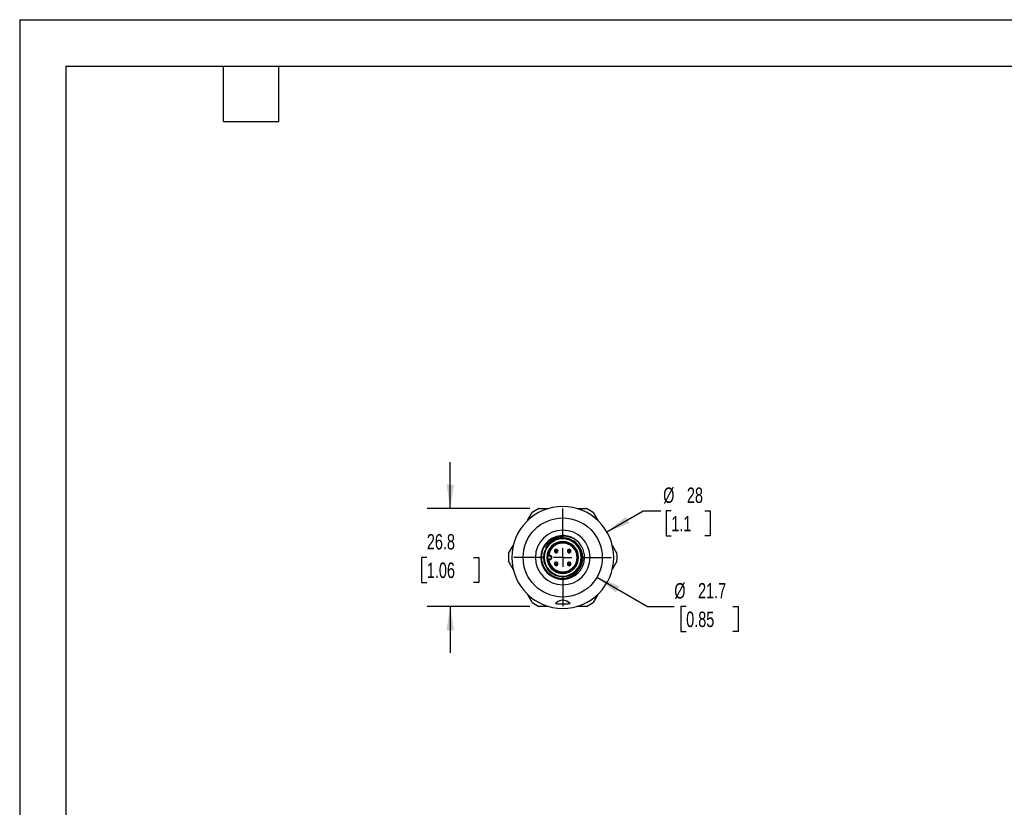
# Model space of a CAD drawing. Header units: millimetres. Extents: x 0 to 1397, y 0 to 1080.
# Tile 2 of 4: x 0 to 675, y 540 to 1080. Entities that reach past the tile are written whole.
import ezdxf

# ---------------------------------------------------------------- set-up
doc = ezdxf.new("R2010")
doc.units = ezdxf.units.MM
doc.header["$LTSCALE"] = 5
doc.linetypes.add('CENTERX2', pattern=[20.32, 12.7, -2.54, 2.54, -2.54])
doc.layers.add('CENTER', color=40, linetype='CENTERX2')
doc.layers.add('DIMENSIONS', color=140, linetype='Continuous', lineweight=25)
doc.layers.add('TEXT', color=140, linetype='Continuous', lineweight=25)
doc.styles.add('SLDTEXTSTYLE0', font='TXT', dxfattribs={"width": 0.7})
doc.dimstyles.new('SLDDIMSTYLE0', dxfattribs={"dimtxt": 10.790039, "dimasz": 16.51, "dimexe": 0, "dimexo": 0.0625, "dimgap": 2.69751, "dimtad": 0, "dimtih": 1, "dimtoh": 1, "dimdec": 1, "dimlfac": 0.4, "dimrnd": 1e-09, "dimzin": 12, "dimdsep": 46, "dimtxsty": 'SLDTEXTSTYLE0', "dimsah": 1, "dimcen": 0.09, "dimadec": 0, "dimazin": 3, "dimtfac": 1, "dimtdec": 1, "dimtmove": 0, "dimatfit": 0, "dimfxl": 0, "dimfrac": 2, "dimtolj": 1, "dimtzin": 12, "dimarcsym": 0})
doc.dimstyles.new('SLDDIMSTYLE3', dxfattribs={"dimtxt": 10.790039, "dimasz": 16.51, "dimexe": 0, "dimexo": 0.0625, "dimgap": 2.69751, "dimtad": 0, "dimtih": 1, "dimtoh": 1, "dimdec": 1, "dimlfac": 0.4, "dimrnd": 1e-09, "dimzin": 12, "dimdsep": 46, "dimtxsty": 'SLDTEXTSTYLE0', "dimsah": 1, "dimcen": 0, "dimadec": 0, "dimazin": 3, "dimtfac": 1, "dimtdec": 1, "dimtofl": 0, "dimtmove": 0, "dimatfit": 3, "dimfxl": 0, "dimfrac": 2, "dimtolj": 1, "dimtzin": 12, "dimarcsym": 0})

# ---------------------------------------------------------------- blocks, each defined once
blk = doc.blocks.new('_D_6')
at = {"layer": 'DIMENSIONS'}
for p, q in [((295.29, 744.47), (295.29, 776.22)), ((349.81, 744.47), (279.41, 744.47)), ((279.25, 710.97), (275.63, 710.97)), ((275.63, 710.97), (275.63, 693.82)), ((311.32, 710.97), (314.94, 710.97)), ((314.94, 710.97), (314.94, 693.82)), ((275.63, 693.82), (279.25, 693.82)), ((314.94, 693.82), (311.32, 693.82)), ((349.81, 677.47), (279.41, 677.47)), ((295.29, 677.47), (295.29, 645.72))]:
    blk.add_line(p, q, dxfattribs=at)
for points in [[(295.29, 744.47), (297.83, 760.98), (292.75, 760.98)], [(295.29, 677.47), (292.75, 660.96), (297.83, 660.96)]]:
    blk.add_solid(points, dxfattribs=at)
at = {"layer": 'DIMENSIONS', "char_height": 10.583, "attachment_point": 1, "style": 'SLDTEXTSTYLE0'}
for s, insert in [('26.8', (279.25, 727.03)), ('1.06', (279.25, 707.46))]:
    blk.add_mtext(s, dxfattribs=dict(at, insert=insert))
blk = doc.blocks.new('_D_7')
at = {"layer": 'DIMENSIONS'}
for p, q in [((402.7, 728.44), (427.69, 742.86)), ((427.69, 742.86), (439.66, 742.86)), ((446.91, 742.86), (443.28, 742.86)), ((443.28, 742.86), (443.28, 725.71)), ((470, 742.86), (473.62, 742.86)), ((473.62, 742.86), (473.62, 725.71)), ((443.28, 725.71), (446.91, 725.71)), ((473.62, 725.71), (470, 725.71))]:
    blk.add_line(p, q, dxfattribs=at)
blk.add_solid([(402.7, 728.44), (418.27, 734.49), (415.73, 738.89)], dxfattribs=at)
at = {"layer": 'DIMENSIONS', "char_height": 10.583, "attachment_point": 1, "style": 'SLDTEXTSTYLE0'}
for s, insert in [('%%c', (441.33, 758.92)), ('28', (457.62, 758.92)), ('1.1', (446.91, 739.36))]:
    blk.add_mtext(s, dxfattribs=dict(at, insert=insert))
blk = doc.blocks.new('_D_8')
at = {"layer": 'DIMENSIONS'}
for p, q in [((395.94, 697.41), (430.61, 677.39)), ((430.61, 677.39), (448.96, 677.39)), ((457.11, 677.39), (453.49, 677.39)), ((453.49, 677.39), (453.49, 660.24)), ((489.17, 677.39), (492.8, 677.39)), ((492.8, 677.39), (492.8, 660.24)), ((453.49, 660.24), (457.11, 660.24)), ((492.8, 660.24), (489.17, 660.24))]:
    blk.add_line(p, q, dxfattribs=at)
blk.add_solid([(395.94, 697.41), (408.97, 686.95), (411.51, 691.35)], dxfattribs=at)
at = {"layer": 'DIMENSIONS', "char_height": 10.583, "attachment_point": 1, "style": 'SLDTEXTSTYLE0'}
for s, insert in [('%%c', (448.96, 693.45)), ('21.7', (465.26, 693.45)), ('0.85', (457.11, 673.88))]:
    blk.add_mtext(s, dxfattribs=dict(at, insert=insert))
blk = doc.blocks.new('SW_CENTERMARKSYMBOL_0')
at = {"layer": 'CENTER', "color": 0}
for p, q in [((0, 12.7), (0, 33.475)), ((-12.7, 0), (-33.475, 0)), ((0, 0), (-6.35, 0)), ((0, 0), (0, 6.35)), ((0, 0), (0, -6.35)), ((0, 0), (6.35, 0)), ((12.7, 0), (33.475, 0)), ((0, -12.7), (0, -33.475))]:
    blk.add_line(p, q, dxfattribs=at)

msp = doc.modelspace()

# ---------------------------------------------------------------- linework, layer by layer
at = {"color": 7, "linetype": 'Continuous'}
for q in [(0.01, 0.01), (1397.01, 1079.51)]:
    msp.add_line((0.01, 1079.51), q, dxfattribs=at)
for p, q in [((356.16, 744.47), (362.73, 744.47)), ((382.31, 744.47), (388.74, 744.47)), ((348.37, 736.26), (351.58, 741.83)), ((393.31, 741.83), (396.53, 736.26)), ((335.29, 713.61), (338.51, 719.2)), ((367.55, 716.55), (367.88, 715.74)), ((378.02, 715.87), (377.21, 715.53)), ((379.4, 717.92), (379.84, 718.36)), ((379.84, 718.36), (379.87, 718.4)), ((406.27, 719.39), (409.6, 713.61)), ((357.45, 710.97), (353.7, 710.97)), ((359.32, 710.97), (357.84, 710.97)), ((359.32, 710.97), (359.7, 710.97)), ((361.57, 710.97), (361.95, 710.97)), ((363.51, 711.97), (361.99, 711.97)), ((361.99, 709.97), (363.51, 709.97)), ((362.04, 712.35), (363.51, 712.35)), ((363.51, 709.59), (362.04, 709.59)), ((363.51, 712.46), (362.73, 712.46)), ((363.51, 709.49), (362.73, 709.49)), ((363.51, 712.46), (363.51, 712.35)), ((363.51, 712.35), (363.51, 711.97)), ((363.51, 709.59), (363.51, 709.97)), ((363.51, 709.49), (363.51, 709.59)), ((364.22, 711.68), (364.48, 711.94)), ((368.51, 714.24), (368.17, 715.04)), ((375.71, 714.91), (376.52, 715.25)), ((383.32, 710.97), (382.95, 710.97)), ((385.57, 710.97), (385.2, 710.97)), ((385.57, 710.97), (386.26, 710.97)), ((387.45, 710.97), (386.26, 710.97)), ((387.45, 710.97), (391.2, 710.97)), ((338.63, 702.55), (335.29, 708.33)), ((365.05, 703.58), (365.02, 703.55)), ((365.5, 704.02), (365.05, 703.58)), ((366.87, 706.07), (367.68, 706.41)), ((369.18, 707.03), (368.37, 706.69)), ((376.39, 707.71), (376.72, 706.9)), ((377.34, 705.4), (377.01, 706.2)), ((409.6, 708.33), (406.38, 702.75)), ((351.58, 680.11), (348.24, 685.9)), ((396.52, 685.66), (393.31, 680.11)), ((362.58, 677.47), (356.16, 677.47)), ((388.74, 677.47), (382.06, 677.47))]:
    msp.add_line(p, q)
at = {"flags": 128}
for points in [[(362.05, 712.41), (362.07, 712.43), (362.1, 712.45)], [(362.05, 709.53), (362.07, 709.51), (362.1, 709.49)], [(368.01, 679.74), (367.69, 679.6), (367.44, 679.49)], [(377.45, 679.49), (377.14, 679.63), (376.89, 679.74)]]:
    msp.add_lwpolyline(points, dxfattribs=at)
msp.add_circle((372.45, 710.97), 27.12)
for centre, radius, start, end in [((372.45, 710.97), 34.94, 90, 270), ((372.45, 710.97), 37.25, 115.93001, 124.06999), ((372.45, 710.97), 34.94, 270, 90), ((372.45, 710.97), 37.25, 55.93001, 64.06999), ((372.45, 710.97), 18.75, 0, 180), ((372.28, 711.06), 14.83, 97.26289, 180.3388), ((372.64, 711.17), 14.8, 90.74668, 180.78699), ((372.45, 710.97), 13.13, 0, 180), ((372.45, 710.97), 12.75, 0, 180), ((373.45, 711.28), 14.21, 59.94412, 153.56069), ((372.45, 710.97), 13.47, 78.1013, 150.48247), ((372.45, 710.97), 15, 57.19834, 90), ((372.62, 710.76), 13.64, 0.87978, 79.00686), ((372.45, 710.97), 15, 360, 57.19834), ((372.45, 710.97), 10.88, 0, 180), ((372.45, 710.97), 10.5, 0, 180), ((372.45, 710.97), 10.46, 45, 171.85314), ((372.45, 710.97), 9.83, 45, 171.31214), ((372.45, 710.97), 10.46, 225, 45), ((372.45, 710.97), 9.83, 225, 45), ((368.03, 715.39), 1.25, 112.47733, 292.47733), ((368.03, 715.39), 1.25, 292.47733, 112.47733), ((376.87, 715.39), 1.25, 22.47733, 202.47733), ((376.87, 715.39), 1.25, 202.47733, 22.47733), ((372.45, 710.97), 37.25, 175.93001, 184.06999), ((372.45, 710.97), 18.75, 180, 0), ((372.45, 710.97), 15, 180, 0), ((372.05, 710.96), 14.21, 179.94029, 0.05971), ((372.45, 710.97), 13.13, 180, 0), ((372.45, 710.97), 12.75, 180, 0), ((372.45, 710.97), 10.88, 180, 0), ((372.45, 710.97), 10.5, 180, 0), ((362.56, 684.79), 27.66, 89.64017, 90.94982), ((362.57, 740.03), 30.54, 269.11196, 270.29804), ((372.45, 710.97), 10.46, 188.14686, 225), ((372.45, 710.97), 9.83, 188.68786, 225), ((363.51, 710.97), 1.48, 270, 90), ((363.51, 710.97), 1.38, 45, 90), ((363.51, 710.97), 1, 45, 90), ((363.51, 710.97), 1.38, 270, 45), ((363.51, 710.97), 1, 270, 45), ((368.03, 715.39), 0.375, 112.47733, 292.47733), ((368.03, 715.39), 0.375, 292.47733, 112.47733), ((376.87, 715.39), 0.375, 22.47733, 202.47733), ((376.87, 715.39), 0.375, 202.47733, 22.47733), ((372.45, 710.97), 37.25, 355.93001, 4.06999), ((368.03, 706.55), 1.25, 22.47733, 202.47733), ((368.03, 706.55), 1.25, 202.47733, 22.47733), ((368.03, 706.55), 0.375, 22.47733, 202.47733), ((368.03, 706.55), 0.375, 202.47733, 22.47733), ((376.87, 706.55), 1.25, 112.47733, 292.47733), ((376.87, 706.55), 1.25, 292.47733, 112.47733), ((376.87, 706.55), 0.375, 112.47733, 292.47733), ((376.87, 706.55), 0.375, 292.47733, 112.47733), ((372.45, 710.97), 37.25, 235.93001, 244.06999), ((372.45, 674.77), 6.88, 43.3417, 136.6583), ((372.45, 710.97), 31.88, 260.96504, 279.03496), ((372.12, 675.99), 5.56, 100.35071, 137.61437), ((372.77, 675.99), 5.57, 42.40256, 79.68856), ((372.45, 710.97), 37.25, 295.93001, 304.06999)]:
    msp.add_arc(centre, radius, start, end)
at = {"layer": 'TEXT'}
for p, q in [((31.75, 1047.75), (1365.25, 1047.75)), ((31.75, 1047.75), (31.75, 31.75)), ((139.7, 1009.65), (139.7, 1047.75)), ((177.8, 1009.65), (177.8, 1047.75)), ((139.7, 1009.65), (177.8, 1009.65))]:
    msp.add_line(p, q, dxfattribs=at)

# ---------------------------------------------------------------- block references
at = {"layer": 'CENTER'}
msp.add_blockref('SW_CENTERMARKSYMBOL_0', (372.45, 710.97), dxfattribs=at)

# ---------------------------------------------------------------- dimensions: what is measured, and where the dimension line sits
at = {"layer": 'DIMENSIONS'}
dim = msp.add_linear_dim(base=(295.29, 744.47), p1=(356.16, 677.47), p2=(356.16, 744.47), angle=90, dimstyle='SLDDIMSTYLE0', dxfattribs=at)
dim.commit()
dim.dimension.update_dxf_attribs({"geometry": '_D_6', "text_midpoint": (295.29, 710.97), "dimtype": 160})
for p1, p2, picture, middle in [((342.19, 693.5), (402.7, 728.44), '_D_7', (458.45, 742.86)), ((348.96, 724.53), (395.94, 697.41), '_D_8', (473.14, 677.39))]:
    dim = msp.add_diameter_dim_2p(p1=p1, p2=p2, dimstyle='SLDDIMSTYLE3', dxfattribs=at)
    dim.commit()
    dim.dimension.update_dxf_attribs({"geometry": picture, "text_midpoint": middle, "dimtype": 163})

doc.saveas('drawing.dxf')
